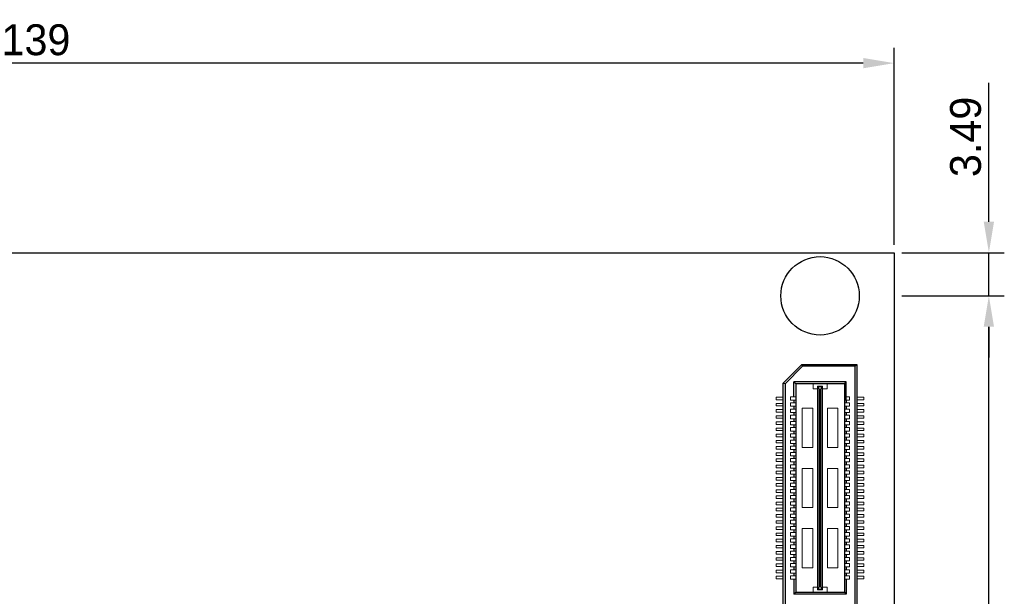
# Model space of a CAD drawing. Header units: millimetres. Extents: x 1095 to 1484, y 184 to 476.
# Tile 14 of 24: x 1178 to 1258, y 429 to 476. Entities that reach past the tile are written whole.
import ezdxf

# ---------------------------------------------------------------- set-up
doc = ezdxf.new("R2010")
doc.units = ezdxf.units.MM
doc.header["$LTSCALE"] = 0.1
doc.layers.add('daughter', color=7, linetype='Continuous')
doc.layers.add('yellow', color=5, linetype='Continuous')
doc.dimstyles.new('ISO-25', dxfattribs={"dimtxt": 2.5, "dimasz": 2.5, "dimexe": 1.25, "dimexo": 0.625, "dimtad": 1, "dimdsep": 46, "dimtxsty": 'Standard', "dimcen": 2.5, "dimadec": 0, "dimazin": 0, "dimtfac": 1, "dimtmove": 0, "dimatfit": 3, "dimfxl": 0, "dimarcsym": 0})

# ---------------------------------------------------------------- blocks, each defined once
blk = doc.blocks.new('*D26')
at = {"layer": 'Defpoints', "color": 0}
for p in [(1249.199, 453.388), (1256.872, 453.388), (1249.199, 382.268)]:
    blk.add_point(p, dxfattribs=at)
at = {"layer": 'yellow', "color": 0, "lineweight": -2}
for p, q in [((1249.824, 453.388), (1258.122, 453.388)), ((1256.872, 384.768), (1256.872, 450.888)), ((1249.824, 382.268), (1258.122, 382.268))]:
    blk.add_line(p, q, dxfattribs=at)
at = {"layer": 'yellow', "color": 0}
for points in [[(1256.456, 450.888), (1257.289, 450.888), (1256.872, 453.388)], [(1256.456, 384.768), (1257.289, 384.768), (1256.872, 382.268)]]:
    blk.add_solid(points, dxfattribs=at)
at = {"layer": 'yellow', "color": 0, "insert": (1254.997, 417.828), "char_height": 2.5, "attachment_point": 5, "rotation": 90}
blk.add_mtext('71.12', dxfattribs=at)
blk = doc.blocks.new('*D36')
at = {"layer": 'Defpoints', "color": 0}
for p in [(1110.199, 472.23), (1110.199, 456.881), (1249.199, 456.881)]:
    blk.add_point(p, dxfattribs=at)
at = {"layer": 'yellow', "color": 0, "lineweight": -2}
for p, q in [((1110.199, 457.506), (1110.199, 473.48)), ((1249.199, 457.506), (1249.199, 473.48)), ((1246.699, 472.23), (1112.699, 472.23))]:
    blk.add_line(p, q, dxfattribs=at)
at = {"layer": 'yellow', "color": 0}
for points in [[(1112.699, 472.647), (1112.699, 471.813), (1110.199, 472.23)], [(1246.699, 472.647), (1246.699, 471.813), (1249.199, 472.23)]]:
    blk.add_solid(points, dxfattribs=at)
at = {"layer": 'yellow', "color": 0, "insert": (1179.699, 474.105), "char_height": 2.5, "attachment_point": 5}
blk.add_mtext('139', dxfattribs=at)
blk = doc.blocks.new('*D37')
at = {"layer": 'Defpoints', "color": 0}
for p in [(1249.199, 456.881), (1256.872, 456.881), (1249.199, 453.388)]:
    blk.add_point(p, dxfattribs=at)
at = {"layer": 'yellow', "color": 0, "lineweight": -2}
for p, q in [((1256.872, 459.381), (1256.872, 470.631)), ((1249.824, 456.881), (1258.122, 456.881)), ((1256.872, 453.388), (1256.872, 456.881)), ((1249.824, 453.388), (1258.122, 453.388)), ((1256.872, 450.888), (1256.872, 448.388))]:
    blk.add_line(p, q, dxfattribs=at)
at = {"layer": 'yellow', "color": 0}
for points in [[(1256.456, 459.381), (1257.289, 459.381), (1256.872, 456.881)], [(1256.456, 450.888), (1257.289, 450.888), (1256.872, 453.388)]]:
    blk.add_solid(points, dxfattribs=at)
at = {"layer": 'yellow', "color": 0, "insert": (1254.997, 466.256), "char_height": 2.5, "attachment_point": 5, "rotation": 90}
blk.add_mtext('3.49', dxfattribs=at)

msp = doc.modelspace()

# ---------------------------------------------------------------- linework, layer by layer
for p, q in [((1240.214, 446.332), (1241.715, 447.833)), ((1241.776, 447.685), (1240.362, 446.271)), ((1241.715, 447.833), (1246.184, 447.833)), ((1241.776, 447.685), (1241.715, 447.833)), ((1246.036, 447.685), (1241.776, 447.685)), ((1246.036, 447.685), (1246.184, 447.833)), ((1246.036, 387.972), (1246.036, 447.685)), ((1246.184, 447.833), (1246.184, 387.824)), ((1240.214, 389.324), (1240.214, 446.332)), ((1240.362, 446.271), (1240.214, 446.332)), ((1240.362, 446.271), (1240.362, 389.385)), ((1245.316, 446.417), (1241.083, 446.417)), ((1241.231, 446.271), (1241.083, 446.417)), ((1241.083, 445.218), (1241.083, 446.417)), ((1241.231, 446.271), (1241.231, 429.391)), ((1245.168, 446.271), (1241.231, 446.271)), ((1245.168, 446.271), (1245.168, 429.391)), ((1245.171, 446.271), (1245.316, 446.417)), ((1245.316, 444.944), (1245.316, 446.417)), ((1241.083, 444.944), (1241.083, 444.718)), ((1241.083, 444.444), (1241.083, 444.218)), ((1245.316, 444.944), (1245.316, 444.718)), ((1245.316, 444.444), (1245.316, 444.218)), ((1241.083, 443.944), (1241.083, 443.718)), ((1241.083, 443.444), (1241.083, 443.218)), ((1245.316, 443.944), (1245.316, 443.718)), ((1245.316, 443.444), (1245.316, 443.218)), ((1241.083, 442.944), (1241.083, 442.718)), ((1245.316, 442.944), (1245.316, 442.718)), ((1241.083, 442.444), (1241.083, 442.218)), ((1241.083, 441.944), (1241.083, 441.718)), ((1245.316, 442.444), (1245.316, 442.218)), ((1245.316, 441.944), (1245.316, 441.718)), ((1241.083, 441.444), (1241.083, 441.218)), ((1245.316, 441.444), (1245.316, 441.218)), ((1241.083, 440.944), (1241.083, 440.718)), ((1241.083, 440.444), (1241.083, 440.218)), ((1245.316, 440.944), (1245.316, 440.718)), ((1245.316, 440.444), (1245.316, 440.218)), ((1241.083, 439.944), (1241.083, 439.718)), ((1241.083, 439.444), (1241.083, 439.218)), ((1245.316, 439.944), (1245.316, 439.718)), ((1245.316, 439.444), (1245.316, 439.218)), ((1241.083, 438.944), (1241.083, 438.718)), ((1245.316, 438.944), (1245.316, 438.718)), ((1241.083, 438.444), (1241.083, 438.218)), ((1241.083, 437.944), (1241.083, 437.718)), ((1245.316, 438.444), (1245.316, 438.218)), ((1245.316, 437.944), (1245.316, 437.718)), ((1241.083, 437.444), (1241.083, 437.218)), ((1245.316, 437.444), (1245.316, 437.218)), ((1241.083, 436.944), (1241.083, 436.718)), ((1241.083, 436.444), (1241.083, 436.218)), ((1245.316, 436.944), (1245.316, 436.718)), ((1245.316, 436.444), (1245.316, 436.218)), ((1241.083, 435.944), (1241.083, 435.718)), ((1241.083, 435.444), (1241.083, 435.218)), ((1245.316, 435.944), (1245.316, 435.718)), ((1245.316, 435.444), (1245.316, 435.218)), ((1241.083, 434.944), (1241.083, 434.718)), ((1245.316, 434.944), (1245.316, 434.718)), ((1241.083, 434.444), (1241.083, 434.218)), ((1241.083, 433.944), (1241.083, 433.718)), ((1245.316, 434.444), (1245.316, 434.218)), ((1245.316, 433.944), (1245.316, 433.718)), ((1241.083, 433.444), (1241.083, 433.218)), ((1245.316, 433.444), (1245.316, 433.218)), ((1241.083, 432.944), (1241.083, 432.718)), ((1241.083, 432.444), (1241.083, 432.218)), ((1245.316, 432.944), (1245.316, 432.718)), ((1245.316, 432.444), (1245.316, 432.218)), ((1241.083, 431.944), (1241.083, 431.718)), ((1241.083, 431.444), (1241.083, 431.218)), ((1245.316, 431.944), (1245.316, 431.718)), ((1245.316, 431.444), (1245.316, 431.218)), ((1241.083, 430.944), (1241.083, 430.718)), ((1245.316, 430.944), (1245.316, 430.718)), ((1241.083, 430.444), (1241.083, 429.226)), ((1245.316, 430.444), (1245.316, 429.226)), ((1241.231, 429.391), (1241.083, 429.226)), ((1245.316, 429.226), (1241.083, 429.226)), ((1241.231, 429.391), (1245.168, 429.391)), ((1245.168, 429.391), (1245.316, 429.226))]:
    msp.add_line(p, q)
at = {"lineweight": 5}
for p, q in [((1242.634, 446.271), (1242.634, 445.851)), ((1242.989, 445.851), (1242.634, 445.851)), ((1243.409, 446.077), (1242.989, 446.077)), ((1242.989, 445.851), (1242.989, 446.077)), ((1243.006, 429.65), (1243.006, 446.013)), ((1243.006, 446.013), (1243.393, 446.013)), ((1243.038, 429.65), (1243.038, 446.013)), ((1243.151, 445.834), (1243.038, 446.013)), ((1243.151, 429.828), (1243.151, 445.834)), ((1243.248, 445.834), (1243.345, 446.013)), ((1243.248, 429.828), (1243.248, 445.834)), ((1243.345, 429.65), (1243.345, 446.013)), ((1243.393, 429.65), (1243.393, 446.013)), ((1243.409, 445.851), (1243.409, 446.077)), ((1243.765, 445.851), (1243.409, 445.851)), ((1243.765, 446.271), (1243.765, 445.851)), ((1239.645, 445.186), (1240.214, 445.186)), ((1239.645, 444.976), (1239.645, 445.186)), ((1239.645, 444.976), (1240.214, 444.976)), ((1240.808, 445.218), (1241.228, 445.218)), ((1240.808, 445.218), (1240.808, 444.944)), ((1245.591, 445.218), (1245.171, 445.218)), ((1245.591, 445.218), (1245.591, 444.944)), ((1246.754, 445.186), (1246.184, 445.186)), ((1246.754, 444.976), (1246.184, 444.976)), ((1246.754, 444.976), (1246.754, 445.186)), ((1239.645, 444.476), (1239.645, 444.686)), ((1239.645, 444.686), (1240.214, 444.686)), ((1239.645, 444.476), (1240.214, 444.476)), ((1239.645, 443.976), (1239.645, 444.186)), ((1239.645, 444.186), (1240.214, 444.186)), ((1240.808, 444.944), (1241.228, 444.944)), ((1240.808, 444.718), (1240.808, 444.444)), ((1240.808, 444.718), (1241.228, 444.718)), ((1240.808, 444.444), (1241.228, 444.444)), ((1240.808, 444.218), (1240.808, 443.944)), ((1240.808, 444.218), (1241.228, 444.218)), ((1241.761, 444.302), (1241.761, 441.119)), ((1242.602, 444.302), (1241.761, 444.302)), ((1242.602, 444.302), (1242.602, 441.119)), ((1243.797, 444.302), (1243.797, 441.119)), ((1244.637, 444.302), (1243.797, 444.302)), ((1244.637, 444.302), (1244.637, 441.119)), ((1245.591, 444.944), (1245.171, 444.944)), ((1245.591, 444.718), (1245.171, 444.718)), ((1245.591, 444.444), (1245.171, 444.444)), ((1245.591, 444.218), (1245.171, 444.218)), ((1245.591, 444.718), (1245.591, 444.444)), ((1245.591, 444.218), (1245.591, 443.944)), ((1246.754, 444.686), (1246.184, 444.686)), ((1246.754, 444.476), (1246.184, 444.476)), ((1246.754, 444.186), (1246.184, 444.186)), ((1246.754, 444.476), (1246.754, 444.686)), ((1246.754, 443.976), (1246.754, 444.186)), ((1239.645, 443.976), (1240.214, 443.976)), ((1239.645, 443.686), (1240.214, 443.686)), ((1239.645, 443.476), (1239.645, 443.686)), ((1239.645, 443.476), (1240.214, 443.476)), ((1240.808, 443.944), (1241.228, 443.944)), ((1240.808, 443.718), (1241.228, 443.718)), ((1240.808, 443.718), (1240.808, 443.444)), ((1240.808, 443.444), (1241.228, 443.444)), ((1245.591, 443.944), (1245.171, 443.944)), ((1245.591, 443.718), (1245.171, 443.718)), ((1245.591, 443.444), (1245.171, 443.444)), ((1245.591, 443.718), (1245.591, 443.444)), ((1246.754, 443.976), (1246.184, 443.976)), ((1246.754, 443.686), (1246.184, 443.686)), ((1246.754, 443.476), (1246.184, 443.476)), ((1246.754, 443.476), (1246.754, 443.686)), ((1239.645, 442.976), (1239.645, 443.186)), ((1239.645, 443.186), (1240.214, 443.186)), ((1239.645, 442.976), (1240.214, 442.976)), ((1239.645, 442.686), (1240.214, 442.686)), ((1239.645, 442.476), (1239.645, 442.686)), ((1240.808, 443.218), (1240.808, 442.944)), ((1240.808, 443.218), (1241.228, 443.218)), ((1240.808, 442.944), (1241.228, 442.944)), ((1240.808, 442.718), (1241.228, 442.718)), ((1240.808, 442.718), (1240.808, 442.444)), ((1245.591, 443.218), (1245.171, 443.218)), ((1245.591, 442.944), (1245.171, 442.944)), ((1245.591, 442.718), (1245.171, 442.718)), ((1245.591, 443.218), (1245.591, 442.944)), ((1245.591, 442.718), (1245.591, 442.444)), ((1246.754, 443.186), (1246.184, 443.186)), ((1246.754, 442.976), (1246.184, 442.976)), ((1246.754, 442.686), (1246.184, 442.686)), ((1246.754, 442.976), (1246.754, 443.186)), ((1246.754, 442.476), (1246.754, 442.686)), ((1239.645, 442.476), (1240.214, 442.476)), ((1239.645, 442.186), (1240.214, 442.186)), ((1239.645, 441.976), (1239.645, 442.186)), ((1239.645, 441.976), (1240.214, 441.976)), ((1240.808, 442.444), (1241.228, 442.444)), ((1240.808, 442.218), (1241.228, 442.218)), ((1240.808, 442.218), (1240.808, 441.944)), ((1240.808, 441.944), (1241.228, 441.944)), ((1245.591, 442.444), (1245.171, 442.444)), ((1245.591, 442.218), (1245.171, 442.218)), ((1245.591, 441.944), (1245.171, 441.944)), ((1245.591, 442.218), (1245.591, 441.944)), ((1246.754, 442.476), (1246.184, 442.476)), ((1246.754, 442.186), (1246.184, 442.186)), ((1246.754, 441.976), (1246.184, 441.976)), ((1246.754, 441.976), (1246.754, 442.186)), ((1239.645, 441.476), (1239.645, 441.686)), ((1239.645, 441.686), (1240.214, 441.686)), ((1239.645, 441.476), (1240.214, 441.476)), ((1239.645, 440.976), (1239.645, 441.186)), ((1239.645, 441.186), (1240.21, 441.186)), ((1239.645, 440.976), (1240.214, 440.976)), ((1240.808, 441.718), (1240.808, 441.444)), ((1240.808, 441.718), (1241.228, 441.718)), ((1240.808, 441.444), (1241.228, 441.444)), ((1240.808, 441.218), (1240.808, 440.944)), ((1240.808, 441.218), (1241.228, 441.218)), ((1242.602, 441.119), (1241.761, 441.119)), ((1244.637, 441.119), (1243.797, 441.119)), ((1245.591, 441.718), (1245.171, 441.718)), ((1245.591, 441.444), (1245.171, 441.444)), ((1245.591, 441.218), (1245.171, 441.218)), ((1245.591, 441.718), (1245.591, 441.444)), ((1245.591, 441.218), (1245.591, 440.944)), ((1246.754, 441.686), (1246.184, 441.686)), ((1246.754, 441.476), (1246.184, 441.476)), ((1246.754, 440.976), (1246.184, 440.976)), ((1246.754, 441.186), (1246.188, 441.186)), ((1246.754, 441.476), (1246.754, 441.686)), ((1246.754, 440.976), (1246.754, 441.186)), ((1239.645, 440.686), (1240.214, 440.686)), ((1239.645, 440.476), (1239.645, 440.686)), ((1239.645, 440.476), (1240.214, 440.476)), ((1239.645, 440.186), (1240.214, 440.186)), ((1239.645, 439.976), (1239.645, 440.186)), ((1240.808, 440.944), (1241.228, 440.944)), ((1240.808, 440.718), (1241.228, 440.718)), ((1240.808, 440.718), (1240.808, 440.444)), ((1240.808, 440.444), (1241.228, 440.444)), ((1240.808, 440.218), (1241.228, 440.218)), ((1240.808, 440.218), (1240.808, 439.944)), ((1245.591, 440.944), (1245.171, 440.944)), ((1245.591, 440.718), (1245.171, 440.718)), ((1245.591, 440.444), (1245.171, 440.444)), ((1245.591, 440.218), (1245.171, 440.218)), ((1245.591, 440.718), (1245.591, 440.444)), ((1245.591, 440.218), (1245.591, 439.944)), ((1246.754, 440.686), (1246.184, 440.686)), ((1246.754, 440.476), (1246.184, 440.476)), ((1246.754, 440.186), (1246.184, 440.186)), ((1246.754, 440.476), (1246.754, 440.686)), ((1246.754, 439.976), (1246.754, 440.186)), ((1239.645, 439.976), (1240.214, 439.976)), ((1239.645, 439.476), (1239.645, 439.686)), ((1239.645, 439.686), (1240.214, 439.686)), ((1239.645, 439.476), (1240.214, 439.476)), ((1240.808, 439.944), (1241.228, 439.944)), ((1240.808, 439.718), (1240.808, 439.444)), ((1240.808, 439.718), (1241.228, 439.718)), ((1240.808, 439.444), (1241.228, 439.444)), ((1241.761, 439.423), (1241.761, 436.24)), ((1242.602, 439.423), (1241.761, 439.423)), ((1242.602, 439.423), (1242.602, 436.24)), ((1243.797, 439.423), (1243.797, 436.24)), ((1244.637, 439.423), (1243.797, 439.423)), ((1244.637, 439.423), (1244.637, 436.24)), ((1245.591, 439.944), (1245.171, 439.944)), ((1245.591, 439.718), (1245.171, 439.718)), ((1245.591, 439.444), (1245.171, 439.444)), ((1245.591, 439.718), (1245.591, 439.444)), ((1246.754, 439.976), (1246.184, 439.976)), ((1246.754, 439.686), (1246.184, 439.686)), ((1246.754, 439.476), (1246.184, 439.476)), ((1246.754, 439.476), (1246.754, 439.686)), ((1239.645, 439.186), (1240.214, 439.186)), ((1239.645, 438.976), (1239.645, 439.186)), ((1239.645, 438.976), (1240.214, 438.976)), ((1239.645, 438.686), (1240.214, 438.686)), ((1239.645, 438.476), (1239.645, 438.686)), ((1240.808, 439.218), (1241.228, 439.218)), ((1240.808, 439.218), (1240.808, 438.944)), ((1240.808, 438.944), (1241.228, 438.944)), ((1240.808, 438.718), (1240.808, 438.444)), ((1240.808, 438.718), (1241.228, 438.718)), ((1245.591, 439.218), (1245.171, 439.218)), ((1245.591, 438.944), (1245.171, 438.944)), ((1245.591, 438.718), (1245.171, 438.718)), ((1245.591, 439.218), (1245.591, 438.944)), ((1245.591, 438.718), (1245.591, 438.444)), ((1246.754, 439.186), (1246.184, 439.186)), ((1246.754, 438.976), (1246.184, 438.976)), ((1246.754, 438.686), (1246.184, 438.686)), ((1246.754, 438.976), (1246.754, 439.186)), ((1246.754, 438.476), (1246.754, 438.686)), ((1239.645, 438.476), (1240.214, 438.476)), ((1239.645, 437.976), (1239.645, 438.186)), ((1239.645, 438.186), (1240.214, 438.186)), ((1239.645, 437.976), (1240.214, 437.976)), ((1240.808, 438.444), (1241.228, 438.444)), ((1240.808, 438.218), (1240.808, 437.944)), ((1240.808, 438.218), (1241.228, 438.218)), ((1240.808, 437.944), (1241.228, 437.944)), ((1245.591, 438.444), (1245.171, 438.444)), ((1245.591, 438.218), (1245.171, 438.218)), ((1245.591, 437.944), (1245.171, 437.944)), ((1245.591, 438.218), (1245.591, 437.944)), ((1246.754, 438.476), (1246.184, 438.476)), ((1246.754, 438.186), (1246.184, 438.186)), ((1246.754, 437.976), (1246.184, 437.976)), ((1246.754, 437.976), (1246.754, 438.186)), ((1239.645, 437.686), (1240.214, 437.686)), ((1239.645, 437.476), (1239.645, 437.686)), ((1239.645, 437.476), (1240.214, 437.476)), ((1239.645, 437.186), (1240.214, 437.186)), ((1239.645, 436.976), (1239.645, 437.186)), ((1240.808, 437.718), (1241.228, 437.718)), ((1240.808, 437.718), (1240.808, 437.444)), ((1240.808, 437.444), (1241.228, 437.444)), ((1240.808, 437.218), (1241.228, 437.218)), ((1240.808, 437.218), (1240.808, 436.944)), ((1245.591, 437.718), (1245.171, 437.718)), ((1245.591, 437.444), (1245.171, 437.444)), ((1245.591, 437.218), (1245.171, 437.218)), ((1245.591, 437.718), (1245.591, 437.444)), ((1245.591, 437.218), (1245.591, 436.944)), ((1246.754, 437.686), (1246.184, 437.686)), ((1246.754, 437.476), (1246.184, 437.476)), ((1246.754, 437.186), (1246.184, 437.186)), ((1246.754, 437.476), (1246.754, 437.686)), ((1246.754, 436.976), (1246.754, 437.186)), ((1239.645, 436.976), (1240.214, 436.976)), ((1239.645, 436.686), (1240.214, 436.686)), ((1239.645, 436.476), (1239.645, 436.686)), ((1239.645, 436.476), (1240.214, 436.476)), ((1239.645, 436.186), (1240.214, 436.186)), ((1239.645, 435.976), (1239.645, 436.186)), ((1240.808, 436.944), (1241.228, 436.944)), ((1240.808, 436.718), (1240.808, 436.444)), ((1240.808, 436.718), (1241.228, 436.718)), ((1240.808, 436.444), (1241.228, 436.444)), ((1240.808, 436.218), (1241.228, 436.218)), ((1240.808, 436.218), (1240.808, 435.944)), ((1242.602, 436.24), (1241.761, 436.24)), ((1244.637, 436.24), (1243.797, 436.24)), ((1245.591, 436.944), (1245.171, 436.944)), ((1245.591, 436.718), (1245.171, 436.718)), ((1245.591, 436.444), (1245.171, 436.444)), ((1245.591, 436.218), (1245.171, 436.218)), ((1245.591, 436.718), (1245.591, 436.444)), ((1245.591, 436.218), (1245.591, 435.944)), ((1246.754, 436.976), (1246.184, 436.976)), ((1246.754, 436.686), (1246.184, 436.686)), ((1246.754, 436.476), (1246.184, 436.476)), ((1246.754, 436.186), (1246.184, 436.186)), ((1246.754, 436.476), (1246.754, 436.686)), ((1246.754, 435.976), (1246.754, 436.186)), ((1239.645, 435.976), (1240.214, 435.976)), ((1239.645, 435.686), (1240.214, 435.686)), ((1239.645, 435.476), (1239.645, 435.686)), ((1239.645, 435.476), (1240.214, 435.476)), ((1240.808, 435.944), (1241.228, 435.944)), ((1240.808, 435.718), (1241.228, 435.718)), ((1240.808, 435.718), (1240.808, 435.444)), ((1240.808, 435.444), (1241.228, 435.444)), ((1245.591, 435.944), (1245.171, 435.944)), ((1245.591, 435.718), (1245.171, 435.718)), ((1245.591, 435.444), (1245.171, 435.444)), ((1245.591, 435.718), (1245.591, 435.444)), ((1246.754, 435.976), (1246.184, 435.976)), ((1246.754, 435.686), (1246.184, 435.686)), ((1246.754, 435.476), (1246.184, 435.476)), ((1246.754, 435.476), (1246.754, 435.686)), ((1239.645, 435.186), (1240.21, 435.186)), ((1239.645, 434.976), (1239.645, 435.186)), ((1239.645, 434.976), (1240.214, 434.976)), ((1239.645, 434.476), (1239.645, 434.686)), ((1239.645, 434.686), (1240.214, 434.686)), ((1240.808, 435.218), (1241.228, 435.218)), ((1240.808, 435.218), (1240.808, 434.944)), ((1240.808, 434.944), (1241.228, 434.944)), ((1240.808, 434.718), (1240.808, 434.444)), ((1240.808, 434.718), (1241.228, 434.718)), ((1245.591, 435.218), (1245.171, 435.218)), ((1245.591, 434.944), (1245.171, 434.944)), ((1245.591, 434.718), (1245.171, 434.718)), ((1245.591, 435.218), (1245.591, 434.944)), ((1245.591, 434.718), (1245.591, 434.444)), ((1246.754, 434.976), (1246.184, 434.976)), ((1246.754, 434.686), (1246.184, 434.686)), ((1246.754, 435.186), (1246.188, 435.186)), ((1246.754, 434.976), (1246.754, 435.186)), ((1246.754, 434.476), (1246.754, 434.686)), ((1239.645, 434.476), (1240.214, 434.476)), ((1239.645, 434.186), (1240.214, 434.186)), ((1239.645, 433.976), (1239.645, 434.186)), ((1239.645, 433.976), (1240.214, 433.976)), ((1240.808, 434.444), (1241.228, 434.444)), ((1240.808, 434.218), (1240.808, 433.944)), ((1240.808, 434.218), (1241.228, 434.218)), ((1240.808, 433.944), (1241.228, 433.944)), ((1241.761, 434.543), (1241.761, 431.36)), ((1242.602, 434.543), (1241.761, 434.543)), ((1242.602, 434.543), (1242.602, 431.36)), ((1243.797, 434.543), (1243.797, 431.36)), ((1244.637, 434.543), (1243.797, 434.543)), ((1244.637, 434.543), (1244.637, 431.36)), ((1245.591, 434.444), (1245.171, 434.444)), ((1245.591, 434.218), (1245.171, 434.218)), ((1245.591, 433.944), (1245.171, 433.944)), ((1245.591, 434.218), (1245.591, 433.944)), ((1246.754, 434.476), (1246.184, 434.476)), ((1246.754, 434.186), (1246.184, 434.186)), ((1246.754, 433.976), (1246.184, 433.976)), ((1246.754, 433.976), (1246.754, 434.186)), ((1239.645, 433.686), (1240.214, 433.686)), ((1239.645, 433.476), (1239.645, 433.686)), ((1239.645, 433.476), (1240.214, 433.476)), ((1239.645, 433.186), (1240.214, 433.186)), ((1239.645, 432.976), (1239.645, 433.186)), ((1240.808, 433.718), (1241.228, 433.718)), ((1240.808, 433.718), (1240.808, 433.444)), ((1240.808, 433.444), (1241.228, 433.444)), ((1240.808, 433.218), (1241.228, 433.218)), ((1240.808, 433.218), (1240.808, 432.944)), ((1245.591, 433.718), (1245.171, 433.718)), ((1245.591, 433.444), (1245.171, 433.444)), ((1245.591, 433.218), (1245.171, 433.218)), ((1245.591, 433.718), (1245.591, 433.444)), ((1245.591, 433.218), (1245.591, 432.944)), ((1246.754, 433.686), (1246.184, 433.686)), ((1246.754, 433.476), (1246.184, 433.476)), ((1246.754, 433.186), (1246.184, 433.186)), ((1246.754, 433.476), (1246.754, 433.686)), ((1246.754, 432.976), (1246.754, 433.186)), ((1239.645, 432.976), (1240.214, 432.976)), ((1239.645, 432.476), (1239.645, 432.686)), ((1239.645, 432.686), (1240.214, 432.686)), ((1239.645, 432.476), (1240.214, 432.476)), ((1240.808, 432.944), (1241.228, 432.944)), ((1240.808, 432.718), (1241.228, 432.718)), ((1240.808, 432.718), (1240.808, 432.444)), ((1240.808, 432.444), (1241.228, 432.444)), ((1240.808, 432.218), (1240.808, 431.944)), ((1240.808, 432.218), (1241.228, 432.218)), ((1245.591, 432.944), (1245.171, 432.944)), ((1245.591, 432.718), (1245.171, 432.718)), ((1245.591, 432.444), (1245.171, 432.444)), ((1245.591, 432.218), (1245.171, 432.218)), ((1245.591, 432.718), (1245.591, 432.444)), ((1245.591, 432.218), (1245.591, 431.944)), ((1246.754, 432.976), (1246.184, 432.976)), ((1246.754, 432.686), (1246.184, 432.686)), ((1246.754, 432.476), (1246.184, 432.476)), ((1246.754, 432.476), (1246.754, 432.686)), ((1239.645, 431.976), (1239.645, 432.186)), ((1239.645, 432.186), (1240.21, 432.186)), ((1239.645, 431.976), (1240.214, 431.976)), ((1239.645, 431.476), (1239.645, 431.686)), ((1239.645, 431.686), (1240.214, 431.686)), ((1239.645, 431.476), (1240.214, 431.476)), ((1240.808, 431.944), (1241.228, 431.944)), ((1240.808, 431.718), (1241.228, 431.718)), ((1240.808, 431.718), (1240.808, 431.444)), ((1240.808, 431.444), (1241.228, 431.444)), ((1245.591, 431.944), (1245.171, 431.944)), ((1245.591, 431.718), (1245.171, 431.718)), ((1245.591, 431.444), (1245.171, 431.444)), ((1245.591, 431.718), (1245.591, 431.444)), ((1246.754, 431.976), (1246.184, 431.976)), ((1246.754, 431.686), (1246.184, 431.686)), ((1246.754, 431.476), (1246.184, 431.476)), ((1246.754, 432.186), (1246.188, 432.186)), ((1246.754, 431.976), (1246.754, 432.186)), ((1246.754, 431.476), (1246.754, 431.686)), ((1239.645, 430.976), (1239.645, 431.186)), ((1239.645, 431.186), (1240.214, 431.186)), ((1239.645, 430.976), (1240.214, 430.976)), ((1239.645, 430.476), (1239.645, 430.686)), ((1239.645, 430.686), (1240.214, 430.686)), ((1240.808, 431.218), (1240.808, 430.944)), ((1240.808, 431.218), (1241.228, 431.218)), ((1240.808, 430.944), (1241.228, 430.944)), ((1240.808, 430.718), (1240.808, 430.444)), ((1240.808, 430.718), (1241.228, 430.718)), ((1242.602, 431.36), (1241.761, 431.36)), ((1244.637, 431.36), (1243.797, 431.36)), ((1245.591, 431.218), (1245.171, 431.218)), ((1245.591, 430.944), (1245.171, 430.944)), ((1245.591, 430.718), (1245.171, 430.718)), ((1245.591, 431.218), (1245.591, 430.944)), ((1245.591, 430.718), (1245.591, 430.444)), ((1246.754, 431.186), (1246.184, 431.186)), ((1246.754, 430.976), (1246.184, 430.976)), ((1246.754, 430.686), (1246.184, 430.686)), ((1246.754, 430.976), (1246.754, 431.186)), ((1246.754, 430.476), (1246.754, 430.686)), ((1239.645, 430.476), (1240.214, 430.476)), ((1240.808, 430.444), (1241.228, 430.444)), ((1242.989, 429.811), (1242.634, 429.811)), ((1242.634, 429.391), (1242.634, 429.811)), ((1242.989, 429.811), (1242.989, 429.585)), ((1243.151, 429.828), (1243.038, 429.65)), ((1243.248, 429.828), (1243.345, 429.65)), ((1243.409, 429.811), (1243.409, 429.585)), ((1243.765, 429.811), (1243.409, 429.811)), ((1243.765, 429.391), (1243.765, 429.811)), ((1245.591, 430.444), (1245.171, 430.444)), ((1246.754, 430.476), (1246.184, 430.476)), ((1243.409, 429.585), (1242.989, 429.585)), ((1243.006, 429.65), (1243.393, 429.65))]:
    msp.add_line(p, q, dxfattribs=at)
msp.add_circle((1243.199, 453.388), 3.175)
at = {"layer": 'daughter'}
for p, q in [((1110.199, 456.881), (1249.199, 456.881)), ((1249.199, 456.881), (1249.199, 299.656))]:
    msp.add_line(p, q, dxfattribs=at)

# ---------------------------------------------------------------- dimensions: what is measured, and where the dimension line sits
at = {"layer": 'yellow'}
dim = msp.add_linear_dim(base=(1110.199, 472.23), p1=(1249.199, 456.881), p2=(1110.199, 456.881), dimstyle='ISO-25', dxfattribs=at)
dim.commit()
dim.dimension.update_dxf_attribs({"geometry": '*D36', "text_midpoint": (1179.699, 474.105)})
for base, p1, p2, picture, middle in [((1256.872, 456.881), (1249.199, 453.388), (1249.199, 456.881), '*D37', (1254.997, 466.256)), ((1256.872, 453.388), (1249.199, 382.268), (1249.199, 453.388), '*D26', (1254.997, 417.828))]:
    dim = msp.add_linear_dim(base=base, p1=p1, p2=p2, angle=90, dimstyle='ISO-25', dxfattribs=at)
    dim.commit()
    dim.dimension.update_dxf_attribs({"geometry": picture, "text_midpoint": middle})

doc.saveas('drawing.dxf')
